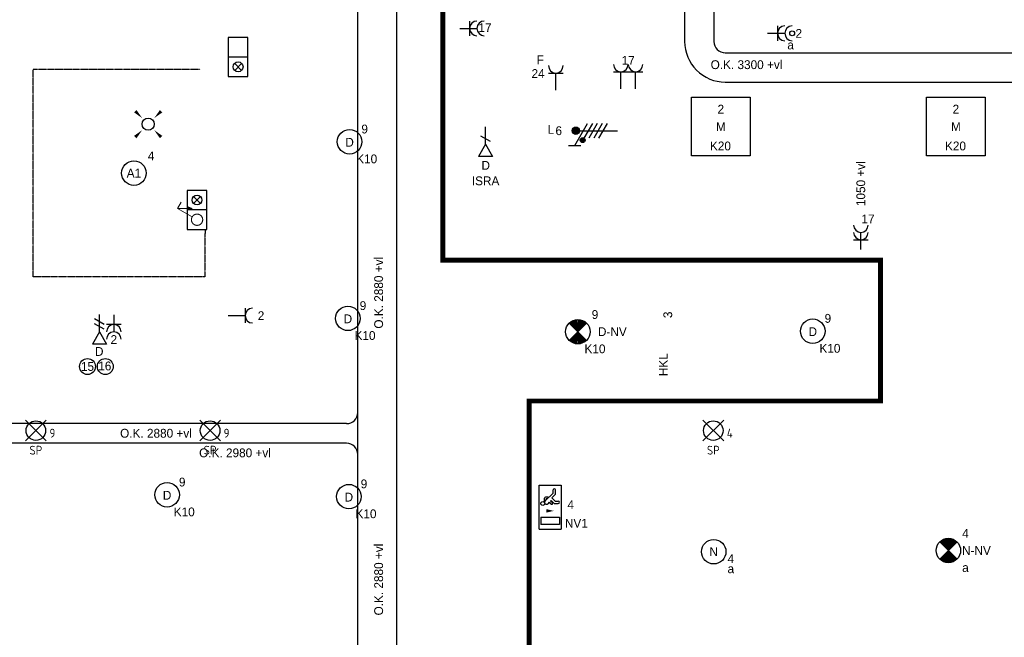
# Model space of a CAD drawing. Header units: millimetres. Extents: x -4918 to 66616, y -2793 to 36146.
# Tile 8 of 25: x 7678 to 17731, y 8135 to 14440. Entities that reach past the tile are written whole.
import ezdxf
from ezdxf.enums import TextEntityAlignment as Align

# ---------------------------------------------------------------- set-up
doc = ezdxf.new("R2010")
doc.units = ezdxf.units.MM
doc.header["$LTSCALE"] = 100
doc.linetypes.add('DIVIDE', pattern=[1.25, 0.5, -0.25, 0, -0.25, 0, -0.25])
doc.linetypes.add('STYLE_06', pattern=[1.041641, 0.625, -0.208282, 0.069427, -0.138931])
for name, color, linetype in [('00-xref-00', 7, 'Continuous'), ('EL6112--', 3, 'Continuous'), ('EL6131--', 3, 'Continuous'), ('EL6221--', 3, 'Continuous'), ('EL6222--', 3, 'Continuous'), ('EL6311--', 3, 'Continuous'), ('EL6350--', 3, 'Continuous'), ('EL6441--', 3, 'Continuous'), ('EM6131--', 1, 'Continuous')]:
    doc.layers.add(name, color=color, linetype=linetype)
doc.layers.add('diversen', color=3, linetype='STYLE_06', lineweight=18)
doc.styles.add('BURO-018', font='BUROFONT.shx', dxfattribs={"height": 90})
doc.styles.add('NORATT', font='iso.shx', dxfattribs={"height": 200})
doc.styles.add('STABICAD-012', font='ISOCP.SHX', dxfattribs={"height": 1.2})
doc.styles.add('STABICAD-018', font='ISOCP.SHX', dxfattribs={"height": 1.8})

# ---------------------------------------------------------------- blocks, each defined once
blk = doc.blocks.new('ES3S1-T')
at = {"color": 1}
blk.add_line((2.31, 4), (2.31, 1), dxfattribs=at)
at = {"color": 0}
blk.add_lwpolyline([(0.58, 1), (2.31, 4), (3.61, 3.25)], dxfattribs=at)
at = {"color": 1}
blk.add_lwpolyline([(2.01, 1.8), (2.61, 1.8), (2.31, 1)], close=True, dxfattribs=at)
blk.add_lwpolyline([(2.16, 1.8), (2.31, 1), (2.46, 1.8), (2.46, 1.8)], dxfattribs=at)
at = {"color": 0}
blk.add_circle((0, 0), 1.15, dxfattribs=at)
at = {"style": 'NORATT'}
for tag, flags, p in [('SCHAK', 8, (3, 5.5)), ('KAST', 9, (-3, 0.5)), ('M_CODE', 9, (0, 0)), ('DOEL', 9, (-3, -2)), ('GROEP', 9, (-3, -4.5))]:
    blk.add_attdef(tag, text='', height=1.8, dxfattribs=dict(at, flags=flags)).set_placement(p, align=Align.MIDDLE_CENTER)
blk = doc.blocks.new('*U78')
at = {"color": 0, "ltscale": 10}
for radius in [115, 415]:
    blk.add_arc((-265, 265, -3500), radius, 270, 0, dxfattribs=at)
at = {"layer": 'EM6131--', "color": 1, "style": 'BURO-018'}
blk.add_attdef('POSNR', text='', height=90, dxfattribs=at).set_placement((0, 0), align=Align.MIDDLE)
blk = doc.blocks.new('*U80')
at = {"color": 0, "ltscale": 10}
for p, q in [((0, 150, -3500), (17000, 150, -3500)), ((0, -150, -3500), (17000, -150, -3500))]:
    blk.add_line(p, q, dxfattribs=at)
at = {"layer": 'EM6131--', "color": 1, "style": 'BURO-018'}
blk.add_attdef('POSNR', text='', height=90, dxfattribs=at).set_placement((0, 0), align=Align.MIDDLE)
blk = doc.blocks.new('*U109')
at = {"color": 0, "ltscale": 10}
blk.add_line((0, 214.5, -2730), (0, -214.5, -2730), dxfattribs=at)
for centre, start, end in [((114.5, 214.5, -2730), 180, 270), ((114.5, -214.5, -2730), 90, 180)]:
    blk.add_arc(centre, 114.5, start, end, dxfattribs=at)
at = {"layer": 'EM6131--', "color": 1, "style": 'BURO-018'}
blk.add_attdef('POSNR', text='', height=90, dxfattribs=at).set_placement((0, 0), align=Align.MIDDLE)
blk = doc.blocks.new('*U115')
at = {"color": 0, "ltscale": 10}
for p, q in [((0, 100, -2730), (6044, 100, -2730)), ((0, -100, -2730), (6044, -100, -2730))]:
    blk.add_line(p, q, dxfattribs=at)
at = {"layer": 'EM6131--', "color": 1, "style": 'BURO-018'}
blk.add_attdef('POSNR', text='', height=90, dxfattribs=at).set_placement((0, 0), align=Align.MIDDLE)
blk = doc.blocks.new('*U121')
at = {"color": 0, "ltscale": 10}
for p, q in [((0, 150, -3500), (4671, 150, -3500)), ((0, -150, -3500), (4671, -150, -3500))]:
    blk.add_line(p, q, dxfattribs=at)
at = {"layer": 'EM6131--', "color": 1, "style": 'BURO-018'}
blk.add_attdef('POSNR', text='', height=90, dxfattribs=at).set_placement((0, 0), align=Align.MIDDLE)
blk = doc.blocks.new('*U123')
at = {"color": 0, "ltscale": 10}
for p, q in [((0, 200, -2730), (14809, 200, -2730)), ((0, -200, -2730), (14809, -200, -2730))]:
    blk.add_line(p, q, dxfattribs=at)
at = {"layer": 'EM6131--', "color": 1, "style": 'BURO-018'}
blk.add_attdef('POSNR', text='', height=90, dxfattribs=at).set_placement((0, 0), align=Align.MIDDLE)
blk = doc.blocks.new('E00126')
at = {"color": 0, "linetype": 'Continuous'}
for p, q in [((-3, 4.5), (3, 4.5)), ((-1.5, 1), (-1.5, 4.5)), ((1.5, 1), (1.5, 4.5))]:
    blk.add_line(p, q, dxfattribs=at)
for centre in [(-1.5, 6), (1.5, 6)]:
    blk.add_arc(centre, 1.5, 180, 0, dxfattribs=at)
at = {"color": 0, "linetype": 'Continuous', "style": 'BURO-018'}
for tag, p in [('PANEL', (0, 11.5)), ('CIRCUIT', (0, 8.5)), ('SUBCIRCUIT', (4.5, 8.5))]:
    blk.add_attdef(tag, text='', height=1.8, dxfattribs=at).set_placement(p, align=Align.MIDDLE)
at = {"color": 0, "linetype": 'Continuous', "style": 'BURO-018', "flags": 1}
for tag, p in [('POWERCODE', (13, 8.5)), ('ARTICLECODE', (0, 0))]:
    blk.add_attdef(tag, text='', height=1.8, dxfattribs=at).set_placement(p, align=Align.MIDDLE)
blk = doc.blocks.new('*U149')
at = {"color": 0}
for p, q in [((-6, -6), (-6, 6)), ((-6, 6), (6, 6)), ((6, 6), (6, -6)), ((6, -6), (-6, -6))]:
    blk.add_line(p, q, dxfattribs=at)
at = {"color": 0, "linetype": 'Continuous', "style": 'BURO-018'}
for tag, p in [('PANEL', (0, 8)), ('CIRCUIT', (0, 5)), ('SUBCIRCUIT', (4.5, 5)), ('LIGHTFIXTURECODE', (0, 0)), ('SWITCHCODE', (4.5, -3))]:
    blk.add_attdef(tag, text='', height=1.8, dxfattribs=at).set_placement(p, align=Align.MIDDLE)
blk = doc.blocks.new('*U150')
at = {"color": 0}
for p, q in [((-6, -6), (-6, 6)), ((-6, 6), (6, 6)), ((6, 6), (6, -6)), ((6, -6), (-6, -6))]:
    blk.add_line(p, q, dxfattribs=at)
at = {"color": 0, "linetype": 'Continuous', "style": 'BURO-018'}
for tag, p in [('PANEL', (0, 8)), ('CIRCUIT', (0, 5)), ('SUBCIRCUIT', (4.5, 5)), ('LIGHTFIXTURECODE', (0, 0)), ('SWITCHCODE', (4.5, -3))]:
    blk.add_attdef(tag, text='', height=1.8, dxfattribs=at).set_placement(p, align=Align.MIDDLE)
blk = doc.blocks.new('E00152')
at = {"color": 0, "linetype": 'Continuous'}
for p, q in [((-1.44, 7), (1.44, 7)), ((0, 4.5), (-1.44, 7)), ((0, 4.5), (1.44, 7)), ((0, 4.5), (0, 1)), ((-1, 4), (1, 2.85))]:
    blk.add_line(p, q, dxfattribs=at)
at = {"color": 7, "style": 'BURO-018'}
for tag, p in [('COMMENT1', (0, 12)), ('DATACOM1', (0, 9))]:
    blk.add_attdef(tag, text='', height=1.8, dxfattribs=at).set_placement(p, align=Align.MIDDLE)
at = {"color": 0, "style": 'BURO-018'}
blk.add_attdef('TEXT1', text='', height=1.8, dxfattribs=at).set_placement((2.5, 6), align=Align.MIDDLE)
at = {"color": 0, "linetype": 'Continuous', "style": 'BURO-018', "flags": 1}
blk.add_attdef('ARTICLECODE', text='', height=1.8, dxfattribs=at).set_placement((0, 0), align=Align.MIDDLE)
blk = doc.blocks.new('E00018')
at = {"color": 0, "linetype": 'Continuous'}
for p, q in [((-1.77, -1.77), (1.77, 1.77)), ((1.77, -1.77), (-1.77, 1.77))]:
    blk.add_line(p, q, dxfattribs=at)
at = {"color": 0, "linetype": 'Continuous', "const_width": 2.5}
for points in [[(-0.88, 0.88, -0.198912), (0, 1.25, -0.198912), (0.88, 0.88, -1)], [(-0.88, -0.88, 0.198912), (0, -1.25, 0.198912), (0.88, -0.88, 1)]]:
    blk.add_lwpolyline(points, format="xyb", dxfattribs=at)
blk = doc.blocks.new('*U167')
at = {"color": 0, "linetype": 'Continuous'}
blk.add_circle((0, 0), 2.5, dxfattribs=at)
at = {"color": 0, "zscale": 50}
blk.add_blockref('E00018', (0, 0), dxfattribs=at)
at = {"color": 0, "linetype": 'Continuous', "style": 'BURO-018'}
for tag, p in [('PANEL', (0, 8)), ('CIRCUIT', (0, 5)), ('SUBCIRCUIT', (4.5, 5)), ('LIGHTFIXTURECODE', (0, 0)), ('SWITCHCODE', (4.5, -1))]:
    blk.add_attdef(tag, text='', height=1.8, dxfattribs=at).set_placement(p, align=Align.MIDDLE)
blk = doc.blocks.new('*U174')
at = {"color": 0, "linetype": 'Continuous'}
blk.add_circle((0, 0), 2.5, dxfattribs=at)
at = {"color": 0, "zscale": 50}
blk.add_blockref('E00018', (0, 0), dxfattribs=at)
at = {"color": 0, "linetype": 'Continuous', "style": 'BURO-018'}
for tag, p in [('PANEL', (0, 8)), ('CIRCUIT', (0, 5)), ('SUBCIRCUIT', (4.5, 5)), ('LIGHTFIXTURECODE', (0, 0)), ('SWITCHCODE', (4.5, -1))]:
    blk.add_attdef(tag, text='', height=1.8, dxfattribs=at).set_placement(p, align=Align.MIDDLE)
blk = doc.blocks.new('E00153')
at = {"color": 0, "linetype": 'Continuous'}
for p, q in [((-1.44, 7), (1.44, 7)), ((0, 4.5), (-1.44, 7)), ((0, 4.5), (1.44, 7)), ((0, 4.5), (0, 1)), ((-1, 4), (1, 2.85)), ((-1, 3), (1, 1.85))]:
    blk.add_line(p, q, dxfattribs=at)
at = {"color": 7, "style": 'BURO-018'}
for tag, p in [('COMMENT1', (-6, 12)), ('COMMENT2', (6, 12)), ('DATACOM1', (-6, 9)), ('DATACOM2', (6, 9))]:
    blk.add_attdef(tag, text='', height=1.8, dxfattribs=at).set_placement(p, align=Align.MIDDLE)
at = {"color": 0, "style": 'BURO-018'}
blk.add_attdef('TEXT1', text='', height=1.8, dxfattribs=at).set_placement((2.5, 6), align=Align.MIDDLE)
at = {"color": 0, "linetype": 'Continuous', "style": 'BURO-018', "flags": 1}
blk.add_attdef('ARTICLECODE', text='', height=1.8, dxfattribs=at).set_placement((0, 0), align=Align.MIDDLE)
blk = doc.blocks.new('E00411')
at = {"color": 0, "linetype": 'Continuous'}
blk.add_circle((0, 0), 1.25, dxfattribs=at)
for points in [[(-2.89, 2.4), (-2.4, 2.89), (-1.24, 1.24)], [(2.4, 2.89), (2.89, 2.4), (1.24, 1.24)], [(-2.4, -2.89), (-2.89, -2.4), (-1.24, -1.24)], [(2.89, -2.4), (2.4, -2.89), (1.24, -1.24)]]:
    blk.add_solid(points, dxfattribs=at)
at = {"color": 0, "linetype": 'Continuous', "style": 'BURO-018'}
blk.add_attdef('SWITCHCODE', text='', height=1.8, dxfattribs=at).set_placement((0, 4.64), align=Align.MIDDLE)
at = {"color": 0, "linetype": 'Continuous', "style": 'BURO-018', "flags": 1}
blk.add_attdef('ARTICLECODE', text='', height=1.8, dxfattribs=at).set_placement((0, 0), align=Align.MIDDLE)
blk = doc.blocks.new('111304')
at = {"color": 0, "linetype": 'Continuous'}
for p, q in [((-1.5, 4.5), (1.5, 4.5)), ((0, 1), (0, 4.5))]:
    blk.add_line(p, q, dxfattribs=at)
blk.add_arc((0, 6), 1.5, 180, 0, dxfattribs=at)
at = {"color": 0, "linetype": 'Continuous', "style": 'BURO-018'}
for tag, p in [('PANEL', (0, 11.5)), ('CIRCUIT', (0, 8.5)), ('SUBCIRCUIT', (4.5, 8.5))]:
    blk.add_attdef(tag, text='', height=1.8, dxfattribs=at).set_placement(p, align=Align.MIDDLE)
at = {"color": 0, "linetype": 'Continuous', "style": 'BURO-018', "flags": 1}
for tag, p in [('POWERCODE', (13, 8.5)), ('ARTICLECODE', (0, 0))]:
    blk.add_attdef(tag, text='', height=1.8, dxfattribs=at).set_placement(p, align=Align.MIDDLE)
blk = doc.blocks.new('E00082')
at = {"color": 0, "linetype": 'Continuous'}
for p, q in [((-3, 10.98), (-3, 8.48)), ((-3, 9.73), (1.5, 7.13)), ((0, 9.5), (0, 1)), ((1.5, 6.13), (-1.5, 7.87)), ((1.5, 5.13), (-1.5, 6.87)), ((1.5, 4.13), (-1.5, 5.87)), ((1.5, 3.13), (-1.5, 4.87))]:
    blk.add_line(p, q, dxfattribs=at)
at = {"color": 0, "const_width": 0.75}
blk.add_lwpolyline([(-0.38, 9.5, 1), (0.38, 9.5, 1)], format="xyb", close=True, dxfattribs=at)
at = {"color": 0, "linetype": 'Continuous', "const_width": 0.5}
blk.add_lwpolyline([(-1.68, 8.12, 1), (-2.18, 8.12, 1)], format="xyb", close=True, dxfattribs=at)
at = {"color": 0, "linetype": 'Continuous'}
for centre, radius in [((0, 9.5), 0.75), ((-1.93, 8.12), 0.5)]:
    blk.add_circle(centre, radius, dxfattribs=at)
at = {"color": 0, "linetype": 'Continuous', "style": 'BURO-018'}
for tag, p in [('PANEL', (0, 16)), ('CIRCUIT', (0, 13)), ('SUBCIRCUIT', (4.5, 13))]:
    blk.add_attdef(tag, text='', height=1.8, dxfattribs=at).set_placement(p, align=Align.MIDDLE)
at = {"color": 0, "linetype": 'Continuous', "style": 'BURO-018', "flags": 1}
for tag, p in [('POWERCODE', (13, 13)), ('ARTICLECODE', (0, 0))]:
    blk.add_attdef(tag, text='', height=1.8, dxfattribs=at).set_placement(p, align=Align.MIDDLE)
blk = doc.blocks.new('1116A4C')
at = {"color": 0, "linetype": 'Continuous', "style": 'BURO-018'}
for tag, p in [('PANEL', (0, 15)), ('CIRCUIT', (0, 9)), ('SUBCIRCUIT', (4.5, 9)), ('PANELNAME', (0, 6))]:
    blk.add_attdef(tag, text='', height=1.8, dxfattribs=at).set_placement(p, align=Align.MIDDLE)
at = {"color": 0, "linetype": 'Continuous', "style": 'BURO-018', "flags": 1}
blk.add_attdef('ARTICLECODE', text='', height=1.8, dxfattribs=at).set_placement((0, 0), align=Align.MIDDLE)
at = {"layer": '00-xref-00', "color": 1, "style": 'STABICAD-012'}
blk.add_attdef('CASCADINGPANEL', text='', height=90, rotation=270, dxfattribs=at).set_placement((171.56, 611.6), align=Align.MIDDLE_CENTER)
blk = doc.blocks.new('1115B3')
at = {"color": 0, "linetype": 'Continuous'}
blk.add_circle((0, 3.5), 2.5, dxfattribs=at)
at = {"color": 0, "linetype": 'Continuous', "style": 'BURO-018'}
for tag, p in [('PANEL', (0, 11.5)), ('CIRCUIT', (0, 8.5)), ('SUBCIRCUIT', (4.5, 8.5)), ('LIGHTFIXTURECODE', (0, 3.5)), ('SWITCHCODE', (4.5, 2.5))]:
    blk.add_attdef(tag, text='', height=1.8, dxfattribs=at).set_placement(p, align=Align.MIDDLE)
blk = doc.blocks.new('111304A')
at = {"color": 0, "linetype": 'Continuous'}
for p, q in [((0, 1), (0, 4.5)), ((-1.5, 3), (1.5, 3))]:
    blk.add_line(p, q, dxfattribs=at)
for centre in [(0, 6), (0, 4.5)]:
    blk.add_arc(centre, 1.5, 180, 0, dxfattribs=at)
at = {"color": 0, "linetype": 'Continuous', "style": 'BURO-018'}
for tag, p in [('PANEL', (0, 11.5)), ('CIRCUIT', (0, 8.5)), ('SUBCIRCUIT', (4.5, 8.5))]:
    blk.add_attdef(tag, text='', height=1.8, dxfattribs=at).set_placement(p, align=Align.MIDDLE)
at = {"color": 0, "linetype": 'Continuous', "style": 'BURO-018', "flags": 1}
for tag, p in [('POWERCODE', (13, 8.5)), ('ARTICLECODE', (0, 0))]:
    blk.add_attdef(tag, text='', height=1.8, dxfattribs=at).set_placement(p, align=Align.MIDDLE)
blk = doc.blocks.new('E00407')
at = {"color": 0}
blk.add_line((0, 1), (0, 4.5), dxfattribs=at)
at = {"color": 0, "linetype": 'Continuous'}
blk.add_line((-1.5, 3), (1.5, 3), dxfattribs=at)
blk.add_circle((0, 6), 0.5, dxfattribs=at)
at = {"color": 0}
for centre in [(0, 6), (0, 4.5)]:
    blk.add_arc(centre, 1.5, 180, 0, dxfattribs=at)
at = {"color": 0, "linetype": 'Continuous', "style": 'BURO-018'}
for tag, p in [('PANEL', (0, 11)), ('CIRCUIT', (0, 8)), ('SUBCIRCUIT', (4.5, 8)), ('SWITCHCODE', (3.5, 5))]:
    blk.add_attdef(tag, text='', height=1.8, dxfattribs=at).set_placement(p, align=Align.MIDDLE)
at = {"color": 0, "linetype": 'Continuous', "style": 'BURO-018', "flags": 1}
blk.add_attdef('ARTICLECODE', text='', height=1.8, dxfattribs=at).set_placement((0, 0), align=Align.MIDDLE)
blk = doc.blocks.new('1115C2J')
at = {"color": 0, "linetype": 'Continuous'}
for p, q in [((-4.5, 5.5), (4.5, 5.5)), ((-4.5, 1), (-4.5, 5.5)), ((-2.68, 4.35), (-3.52, 4.35)), ((-1.94, 3.61), (-2.68, 4.35)), ((-1.24, 4.31), (-1.94, 3.61)), ((-1.37, 3.5), (-0.76, 4.11)), ((-1.24, 4.31), (-1.24, 4.91)), ((-0.76, 4.11), (-0.76, 4.91)), ((2, 5.15), (3.5, 5.15)), ((2, 1.35), (2, 5.15)), ((3.5, 5.15), (3.5, 1.35)), ((4.5, 1), (4.5, 5.5)), ((-2.88, 3.87), (-3.52, 3.87)), ((-1.27, 2.26), (-2.88, 3.87)), ((-1.94, 2.93), (-2.04, 2.83)), ((-2.04, 2.83), (-2.04, 2.34)), ((-0.99, 2.14), (-1.84, 2.14)), ((-1.71, 2.7), (-1.72, 2.7)), ((-1.72, 2.7), (-1.72, 2.46)), ((-1.47, 2.46), (-1.72, 2.46)), ((-1.23, 3.35), (-1.37, 3.5)), ((-0.87, 3.71), (-1.23, 3.35)), ((-0.65, 3.49), (-1.01, 3.13)), ((-0.71, 2.83), (-1.01, 3.13)), ((4.5, 1), (-4.5, 1)), ((2, 1.35), (3.5, 1.35))]:
    blk.add_line(p, q, dxfattribs=at)
blk.add_lwpolyline([(0.75, 4, 0, 0.7, 0), (0.75, 2.5, 0.7, 0.7, 0)], format="xyseb", dxfattribs=at)
blk.add_circle((-0.76, 1.75), 0.4, dxfattribs=at)
for centre, radius, start, end in [((-3.52, 4.11), 0.24, 90, 270), ((-1, 4.91), 0.24, 0, 180), ((-1.84, 2.34), 0.2, 180, 270), ((-0.99, 2.54), 0.4, 225, 45), ((-0.76, 3.6), 0.16, 315, 135)]:
    blk.add_arc(centre, radius, start, end, dxfattribs=at)
at = {"color": 0, "linetype": 'Continuous', "style": 'BURO-018'}
for tag, p in [('PANEL', (0, 15.17)), ('CIRCUIT', (0, 12.17)), ('SUBCIRCUIT', (4.5, 12.17)), ('LIGHTFIXTURECODE', (0, 8))]:
    blk.add_attdef(tag, text='', height=1.8, dxfattribs=at).set_placement(p, align=Align.MIDDLE)
blk = doc.blocks.new('SPOT-04')
at = {"color": 0, "linetype": 'Continuous'}
for p, q in [((-106, -106), (106, 106)), ((-106, 106), (106, -106))]:
    blk.add_line(p, q, dxfattribs=at)
blk.add_circle((0, 0), 100, dxfattribs=at)
at = {"color": 0, "linetype": 'Continuous', "style": 'STABICAD-018'}
for tag, p in [('LIGHTFIXTURECODE', (-407, 280)), ('SWITCHCODE', (-402, -120)), ('PANEL', (-407, -320)), ('CIRCUIT', (-407, -520)), ('SUBCIRCUIT', (-107, -520))]:
    blk.add_attdef(tag, text='', height=180, dxfattribs=at).set_placement(p, align=Align.MIDDLE)

msp = doc.modelspace()

# ---------------------------------------------------------------- linework, layer by layer
at = {"color": 4}
for p, q in [((10008, 14259), (9808, 14259)), ((9808, 14259), (9808, 13859)), ((10008, 13859), (10008, 14259)), ((10008, 14059), (9808, 14059)), ((9944, 13923), (9873, 13994)), ((9873, 13923), (9944, 13994)), ((9808, 13859), (10008, 13859)), ((9589, 12698), (9389, 12698)), ((9389, 12698), (9389, 12298)), ((9589, 12298), (9589, 12698)), ((9525, 12564), (9454, 12634)), ((9454, 12564), (9525, 12634)), ((9589, 12498), (9389, 12498)), ((9389, 12298), (9589, 12298))]:
    msp.add_line(p, q, dxfattribs=at)
for centre in [(9908, 13959), (9489, 12599)]:
    msp.add_circle(centre, 50, dxfattribs=at)
at = {"layer": 'diversen', "color": 240, "lineweight": 30, "ltscale": 0.05, "flags": 128}
msp.add_lwpolyline([(9570, 12298), (9569, 11814), (7815, 11814), (7815, 13934), (9521, 13934)], dxfattribs=at)
at = {"layer": 'EL6311--', "color": 160, "linetype": 'DIVIDE', "lineweight": 100, "ltscale": 25}
msp.add_lwpolyline([(11843, 34760, 50, 50, 0), (10840, 35763, 50, 50, 0), (11843, 34760, 50, 50, 0), (11843, 19660, 50, 50, 0), (11998, 19660, 50, 50, 0), (11998, 11985, 50, 50, 0), (16468, 11985, 50, 50, 0), (16468, 10547, 50, 50, 0), (12880, 10547, 50, 50, 0), (12880, 7563, 50, 50, 0), (11687, 7563, 50, 50, 0), (11687, -1230, 50, 50, 0), (10509, -2408, 50, 50, 0)], format="xyseb", dxfattribs=at)
at = {"layer": 'EL6441--', "color": 7}
for centre in [(8370, 10899), (8552, 10899)]:
    msp.add_circle(centre, 81.3, dxfattribs=at)

# ---------------------------------------------------------------- block references
at = {"layer": 'diversen', "color": 4, "xscale": 49.99999999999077, "yscale": 49.99999999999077, "zscale": 49.99999999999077, "rotation": 90.01455639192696}
msp.add_blockref('ES3S1-T', (9489, 12398), dxfattribs=at)
at = {"layer": 'EL6112--', "color": 160, "linetype": 'Continuous'}
ref = msp.add_blockref('1116A4C', (33803, 12036), dxfattribs=dict(at, xscale=50, yscale=50, zscale=50, rotation=180))
ref.add_attrib('CIRCUIT', '3', dxfattribs={"layer": '0', "color": 1, "linetype": 'Continuous', "height": 90, "rotation": 90, "style": 'BURO-018'}).set_placement((14295, 11427), align=Align.MIDDLE)
ref.add_attrib('PANEL', 'HKL', dxfattribs={"layer": '0', "color": 1, "linetype": 'Continuous', "height": 90, "rotation": 90, "style": 'BURO-018'}).set_placement((14250, 10918), align=Align.MIDDLE)
at = {"layer": 'EL6131--', "color": 7}
for name, p, rotation in [('*U123', (11330, 4649, 2730), 90), ('*U121', (14617, 18889, 3500), 270), ('*U78', (14617, 13953, 3500), 270), ('*U109', (11130, 10216, 2730), 180), ('*U115', (11015, 10216, 2730), 180)]:
    msp.add_blockref(name, p, dxfattribs=dict(at, rotation=rotation))
msp.add_blockref('*U80', (14882, 13953, 3500), dxfattribs=at)
at = {"layer": 'EL6221--', "color": 3, "linetype": 'Continuous'}
ref = msp.add_blockref('E00082', (13832, 13307), dxfattribs=dict(at, xscale=50.00000000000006, yscale=50.00000000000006, zscale=50.00000000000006, rotation=90.00000000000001))
ref.add_attrib('CIRCUIT', '6', dxfattribs={"layer": '0', "color": 1, "linetype": 'Continuous', "height": 90, "style": 'BURO-018'}).set_placement((13182, 13307), align=Align.MIDDLE)
ref.add_attrib('POWERCODE', 'L', dxfattribs={"layer": '0', "color": 1, "linetype": 'Continuous', "height": 90, "style": 'BURO-018'}).set_placement((13102, 13320), align=Align.MIDDLE)
at = {"layer": 'EL6222--', "linetype": 'Continuous'}
ref = msp.add_blockref('111304A', (12122, 14351), dxfattribs=dict(at, xscale=50, yscale=50, zscale=50, rotation=270))
ref.add_attrib('CIRCUIT', '17', dxfattribs={"layer": '0', "color": 1, "linetype": 'Continuous', "height": 90, "style": 'BURO-018'}).set_placement((12429, 14359), align=Align.MIDDLE)
ref = msp.add_blockref('111304', (13152, 13671), dxfattribs=dict(at, xscale=50, yscale=50, zscale=50))
ref.add_attrib('CIRCUIT', '24', dxfattribs={"layer": '0', "color": 1, "linetype": 'Continuous', "height": 90, "style": 'BURO-018'}).set_placement((12971, 13891), align=Align.MIDDLE)
ref.add_attrib('POWERCODE', 'F', dxfattribs={"layer": '0', "color": 1, "linetype": 'Continuous', "height": 90, "style": 'BURO-018'}).set_placement((12993, 14030), align=Align.MIDDLE)
ref = msp.add_blockref('E00126', (13891, 13684), dxfattribs=dict(at, xscale=50, yscale=50, zscale=50))
ref.add_attrib('CIRCUIT', '17', dxfattribs={"layer": '0', "color": 1, "linetype": 'Continuous', "height": 90, "style": 'BURO-018'}).set_placement((13891, 14025), align=Align.MIDDLE)
ref = msp.add_blockref('111304A', (16267, 12044, 1300), dxfattribs=dict(at, xscale=50, yscale=50, zscale=50))
ref.add_attrib('CIRCUIT', '17', dxfattribs={"layer": '0', "color": 1, "linetype": 'Continuous', "height": 90, "style": 'BURO-018'}).set_placement((16340, 12406, 1300), align=Align.MIDDLE)
at = {"layer": 'EL6222--', "color": 4, "linetype": 'Continuous'}
ref = msp.add_blockref('111304', (9755, 11419), dxfattribs=dict(at, xscale=50, yscale=50, zscale=50, rotation=270))
ref.add_attrib('CIRCUIT', '2', dxfattribs={"layer": '0', "color": 1, "linetype": 'Continuous', "height": 90, "style": 'BURO-018'}).set_placement((10142, 11419), align=Align.MIDDLE)
ref = msp.add_blockref('111304A', (8639, 11477), dxfattribs=dict(at, xscale=50, yscale=50, zscale=50, rotation=180))
ref.add_attrib('CIRCUIT', '2', dxfattribs={"layer": '0', "color": 1, "linetype": 'Continuous', "height": 90, "style": 'BURO-018'}).set_placement((8639, 11175), align=Align.MIDDLE)
at = {"layer": 'EL6311--', "linetype": 'Continuous'}
ref = msp.add_blockref('E00407', (15265, 14301), dxfattribs=dict(at, xscale=50, yscale=50, zscale=50, rotation=270))
ref.add_attrib('CIRCUIT', '2', dxfattribs={"layer": '0', "color": 1, "linetype": 'Continuous', "height": 90, "style": 'BURO-018'}).set_placement((15633, 14301), align=Align.MIDDLE)
ref.add_attrib('SWITCHCODE', 'a', dxfattribs={"layer": '0', "color": 1, "linetype": 'Continuous', "height": 90, "style": 'BURO-018'}).set_placement((15549, 14182), align=Align.MIDDLE)
ref = msp.add_blockref('*U150', (14837, 13349), dxfattribs=dict(at, xscale=50, yscale=50, zscale=50))
ref.add_attrib('CIRCUIT', '2', dxfattribs={"layer": '0', "color": 1, "linetype": 'Continuous', "height": 90, "style": 'BURO-018'}).set_placement((14837, 13528), align=Align.MIDDLE)
ref.add_attrib('LIGHTFIXTURECODE', 'M', dxfattribs={"layer": '0', "color": 1, "linetype": 'Continuous', "height": 90, "style": 'BURO-018'}).set_placement((14837, 13349), align=Align.MIDDLE)
ref.add_attrib('SWITCHCODE', 'K20', dxfattribs={"layer": '0', "color": 1, "linetype": 'Continuous', "height": 90, "style": 'BURO-018'}).set_placement((14833, 13151), align=Align.MIDDLE)
ref = msp.add_blockref('*U149', (17237, 13349), dxfattribs=dict(at, xscale=50, yscale=50, zscale=50))
ref.add_attrib('CIRCUIT', '2', dxfattribs={"layer": '0', "color": 1, "linetype": 'Continuous', "height": 90, "style": 'BURO-018'}).set_placement((17237, 13528), align=Align.MIDDLE)
ref.add_attrib('LIGHTFIXTURECODE', 'M', dxfattribs={"layer": '0', "color": 1, "linetype": 'Continuous', "height": 90, "style": 'BURO-018'}).set_placement((17237, 13349), align=Align.MIDDLE)
ref.add_attrib('SWITCHCODE', 'K20', dxfattribs={"layer": '0', "color": 1, "linetype": 'Continuous', "height": 90, "style": 'BURO-018'}).set_placement((17233, 13151), align=Align.MIDDLE)
at = {"layer": 'EL6311--', "color": 4, "linetype": 'Continuous', "xscale": 50, "yscale": 50, "zscale": 50}
msp.add_blockref('E00411', (8990, 13374), dxfattribs=at)
at = {"layer": 'EL6311--', "color": 4, "linetype": 'Continuous'}
ref = msp.add_blockref('1115B3', (11046, 13019), dxfattribs=dict(at, xscale=50, yscale=50, zscale=50))
ref.add_attrib('CIRCUIT', '9', dxfattribs={"layer": '0', "color": 1, "linetype": 'Continuous', "height": 90, "style": 'BURO-018'}).set_placement((11200, 13324), align=Align.MIDDLE)
ref.add_attrib('LIGHTFIXTURECODE', 'D', dxfattribs={"layer": '0', "color": 1, "linetype": 'Continuous', "height": 90, "style": 'BURO-018'}).set_placement((11046, 13189), align=Align.MIDDLE)
ref.add_attrib('SWITCHCODE', 'K10', dxfattribs={"layer": '0', "color": 1, "linetype": 'Continuous', "height": 90, "style": 'BURO-018'}).set_placement((11221, 13019), align=Align.MIDDLE)
ref = msp.add_blockref('1115B3', (8844, 12699), dxfattribs=dict(at, xscale=50, yscale=50, zscale=50))
ref.add_attrib('CIRCUIT', '4', dxfattribs={"layer": '0', "color": 1, "linetype": 'Continuous', "height": 90, "style": 'BURO-018'}).set_placement((9019, 13049), align=Align.MIDDLE)
ref.add_attrib('LIGHTFIXTURECODE', 'A1', dxfattribs={"layer": '0', "color": 1, "linetype": 'Continuous', "height": 90, "style": 'BURO-018'}).set_placement((8844, 12874), align=Align.MIDDLE)
ref = msp.add_blockref('1115B3', (11029, 11216), dxfattribs=dict(at, xscale=50, yscale=50, zscale=50))
ref.add_attrib('CIRCUIT', '9', dxfattribs={"layer": '0', "color": 1, "linetype": 'Continuous', "height": 90, "style": 'BURO-018'}).set_placement((11183, 11521), align=Align.MIDDLE)
ref.add_attrib('LIGHTFIXTURECODE', 'D', dxfattribs={"layer": '0', "color": 1, "linetype": 'Continuous', "height": 90, "style": 'BURO-018'}).set_placement((11029, 11386), align=Align.MIDDLE)
ref.add_attrib('SWITCHCODE', 'K10', dxfattribs={"layer": '0', "color": 1, "linetype": 'Continuous', "height": 90, "style": 'BURO-018'}).set_placement((11204, 11216), align=Align.MIDDLE)
ref = msp.add_blockref('1115B3', (15776, 11085), dxfattribs=dict(at, xscale=50, yscale=50, zscale=50))
ref.add_attrib('CIRCUIT', '9', dxfattribs={"layer": '0', "color": 1, "linetype": 'Continuous', "height": 90, "style": 'BURO-018'}).set_placement((15930, 11391), align=Align.MIDDLE)
ref.add_attrib('LIGHTFIXTURECODE', 'D', dxfattribs={"layer": '0', "color": 1, "linetype": 'Continuous', "height": 90, "style": 'BURO-018'}).set_placement((15776, 11255), align=Align.MIDDLE)
ref.add_attrib('SWITCHCODE', 'K10', dxfattribs={"layer": '0', "color": 1, "linetype": 'Continuous', "height": 90, "style": 'BURO-018'}).set_placement((15951, 11085), align=Align.MIDDLE)
at = {"layer": 'EL6311--', "linetype": 'Continuous'}
ref = msp.add_blockref('SPOT-04', (7843, 10245), dxfattribs=at)
ref.add_attrib('CIRCUIT', '9', dxfattribs={"layer": '0', "color": 1, "linetype": 'Continuous', "height": 90, "style": 'STABICAD-018'}).set_placement((8012, 10219), align=Align.MIDDLE)
ref.add_attrib('LIGHTFIXTURECODE', 'SP', dxfattribs={"layer": '0', "color": 1, "linetype": 'Continuous', "height": 90, "style": 'STABICAD-018'}).set_placement((7843, 10045), align=Align.MIDDLE)
ref = msp.add_blockref('SPOT-04', (9622, 10245), dxfattribs=at)
ref.add_attrib('CIRCUIT', '9', dxfattribs={"layer": '0', "color": 1, "linetype": 'Continuous', "height": 90, "style": 'STABICAD-018'}).set_placement((9790, 10219), align=Align.MIDDLE)
ref.add_attrib('LIGHTFIXTURECODE', 'SP', dxfattribs={"layer": '0', "color": 1, "linetype": 'Continuous', "height": 90, "style": 'STABICAD-018'}).set_placement((9622, 10045), align=Align.MIDDLE)
ref = msp.add_blockref('SPOT-04', (14760, 10245), dxfattribs=at)
ref.add_attrib('CIRCUIT', '4', dxfattribs={"layer": '0', "color": 1, "linetype": 'Continuous', "height": 90, "style": 'STABICAD-018'}).set_placement((14929, 10219), align=Align.MIDDLE)
ref.add_attrib('LIGHTFIXTURECODE', 'SP', dxfattribs={"layer": '0', "color": 1, "linetype": 'Continuous', "height": 90, "style": 'STABICAD-018'}).set_placement((14760, 10045), align=Align.MIDDLE)
at = {"layer": 'EL6311--', "color": 4, "linetype": 'Continuous'}
ref = msp.add_blockref('1115B3', (9183, 9415), dxfattribs=dict(at, xscale=50, yscale=50, zscale=50))
ref.add_attrib('CIRCUIT', '9', dxfattribs={"layer": '0', "color": 1, "linetype": 'Continuous', "height": 90, "style": 'BURO-018'}).set_placement((9337, 9720), align=Align.MIDDLE)
ref.add_attrib('LIGHTFIXTURECODE', 'D', dxfattribs={"layer": '0', "color": 1, "linetype": 'Continuous', "height": 90, "style": 'BURO-018'}).set_placement((9183, 9585), align=Align.MIDDLE)
ref.add_attrib('SWITCHCODE', 'K10', dxfattribs={"layer": '0', "color": 1, "linetype": 'Continuous', "height": 90, "style": 'BURO-018'}).set_placement((9358, 9415), align=Align.MIDDLE)
ref = msp.add_blockref('1115B3', (11039, 9396), dxfattribs=dict(at, xscale=50, yscale=50, zscale=50))
ref.add_attrib('CIRCUIT', '9', dxfattribs={"layer": '0', "color": 1, "linetype": 'Continuous', "height": 90, "style": 'BURO-018'}).set_placement((11193, 9701), align=Align.MIDDLE)
ref.add_attrib('LIGHTFIXTURECODE', 'D', dxfattribs={"layer": '0', "color": 1, "linetype": 'Continuous', "height": 90, "style": 'BURO-018'}).set_placement((11039, 9566), align=Align.MIDDLE)
ref.add_attrib('SWITCHCODE', 'K10', dxfattribs={"layer": '0', "color": 1, "linetype": 'Continuous', "height": 90, "style": 'BURO-018'}).set_placement((11214, 9396), align=Align.MIDDLE)
at = {"layer": 'EL6311--', "linetype": 'Continuous'}
ref = msp.add_blockref('1115B3', (14764, 8834), dxfattribs=dict(at, xscale=50, yscale=50, zscale=50))
ref.add_attrib('CIRCUIT', '4', dxfattribs={"layer": '0', "color": 1, "linetype": 'Continuous', "height": 90, "style": 'BURO-018'}).set_placement((14939, 8937), align=Align.MIDDLE)
ref.add_attrib('LIGHTFIXTURECODE', 'N', dxfattribs={"layer": '0', "color": 1, "linetype": 'Continuous', "height": 90, "style": 'BURO-018'}).set_placement((14764, 9009), align=Align.MIDDLE)
ref.add_attrib('SWITCHCODE', 'a', dxfattribs={"layer": '0', "color": 1, "linetype": 'Continuous', "height": 90, "style": 'BURO-018'}).set_placement((14939, 8834), align=Align.MIDDLE)
at = {"layer": 'EL6350--', "color": 4, "linetype": 'Continuous'}
ref = msp.add_blockref('*U174', (13377, 11255), dxfattribs=dict(at, xscale=50, yscale=50, zscale=50))
ref.add_attrib('CIRCUIT', '9', dxfattribs={"layer": '0', "color": 1, "linetype": 'Continuous', "height": 90, "style": 'BURO-018'}).set_placement((13552, 11430), align=Align.MIDDLE)
ref.add_attrib('LIGHTFIXTURECODE', 'D-NV', dxfattribs={"layer": '0', "color": 1, "linetype": 'Continuous', "height": 90, "style": 'BURO-018'}).set_placement((13729, 11255), align=Align.MIDDLE)
ref.add_attrib('SWITCHCODE', 'K10', dxfattribs={"layer": '0', "color": 1, "linetype": 'Continuous', "height": 90, "style": 'BURO-018'}).set_placement((13552, 11080), align=Align.MIDDLE)
at = {"layer": 'EL6350--', "linetype": 'Continuous'}
ref = msp.add_blockref('1115C2J', (12931, 9463), dxfattribs=dict(at, xscale=50, yscale=50, zscale=50, rotation=270))
ref.add_attrib('CIRCUIT', '4', dxfattribs={"layer": '0', "color": 1, "linetype": 'Continuous', "height": 90, "style": 'BURO-018'}).set_placement((13304, 9489), align=Align.MIDDLE)
ref.add_attrib('LIGHTFIXTURECODE', 'NV1', dxfattribs={"layer": '0', "color": 1, "linetype": 'Continuous', "height": 90, "style": 'BURO-018'}).set_placement((13362, 9299), align=Align.MIDDLE)
ref = msp.add_blockref('*U167', (17160, 9021), dxfattribs=dict(at, xscale=50, yscale=50, zscale=50))
ref.add_attrib('CIRCUIT', '4', dxfattribs={"layer": '0', "color": 1, "linetype": 'Continuous', "height": 90, "style": 'BURO-018'}).set_placement((17335, 9196), align=Align.MIDDLE)
ref.add_attrib('LIGHTFIXTURECODE', 'N-NV', dxfattribs={"layer": '0', "color": 1, "linetype": 'Continuous', "height": 90, "style": 'BURO-018'}).set_placement((17447, 9021), align=Align.MIDDLE)
ref.add_attrib('SWITCHCODE', 'a', dxfattribs={"layer": '0', "color": 1, "linetype": 'Continuous', "height": 90, "style": 'BURO-018'}).set_placement((17335, 8846), align=Align.MIDDLE)
at = {"layer": 'EL6441--', "color": 7, "linetype": 'Continuous'}
ref = msp.add_blockref('E00152', (12435, 13395), dxfattribs=dict(at, xscale=50, yscale=50, zscale=50, rotation=180))
ref.add_attrib('COMMENT1', 'ISRA', dxfattribs={"layer": '0', "color": 1, "linetype": 'Continuous', "height": 90, "style": 'BURO-018'}).set_placement((12435, 12795), align=Align.MIDDLE)
ref.add_attrib('TEXT1', 'D', dxfattribs={"layer": '0', "color": 1, "linetype": 'Continuous', "height": 90, "style": 'BURO-018'}).set_placement((12436, 12953), align=Align.MIDDLE)
ref = msp.add_blockref('E00153', (8492, 11479), dxfattribs=dict(at, xscale=50, yscale=50, zscale=50, rotation=180))
ref.add_attrib('COMMENT1', '15', dxfattribs={"layer": '0', "color": 1, "linetype": 'Continuous', "height": 90, "style": 'BURO-018'}).set_placement((8370, 10899), align=Align.MIDDLE)
ref.add_attrib('COMMENT2', '16', dxfattribs={"layer": '0', "color": 1, "linetype": 'Continuous', "height": 90, "style": 'BURO-018'}).set_placement((8547, 10905), align=Align.MIDDLE)
ref.add_attrib('TEXT1', 'D', dxfattribs={"layer": '0', "color": 1, "linetype": 'Continuous', "height": 90, "style": 'BURO-018'}).set_placement((8490, 11053), align=Align.MIDDLE)

# ---------------------------------------------------------------- texts
at = {"layer": 'EL6131--', "color": 7, "style": 'BURO-018'}
for s, p in [('O.K. 3300 +vl', (14733, 13936)), ('O.K. 2880 +vl', (8703, 10173, 2870)), ('O.K. 2980 +vl', (9510, 9973, 2870))]:
    msp.add_text(s, height=90, dxfattribs=at).set_placement(p)
for p in [(11388, 11286, 2870), (11388, 8358, 2870)]:
    msp.add_text('O.K. 2880 +vl', height=90, rotation=90, dxfattribs=at).set_placement(p)
at = {"layer": 'EL6222--', "color": 242, "style": 'BURO-018'}
msp.add_text('1050 +vl', height=90, rotation=90, dxfattribs=at).set_placement((16311, 12537))

doc.saveas('drawing.dxf')
